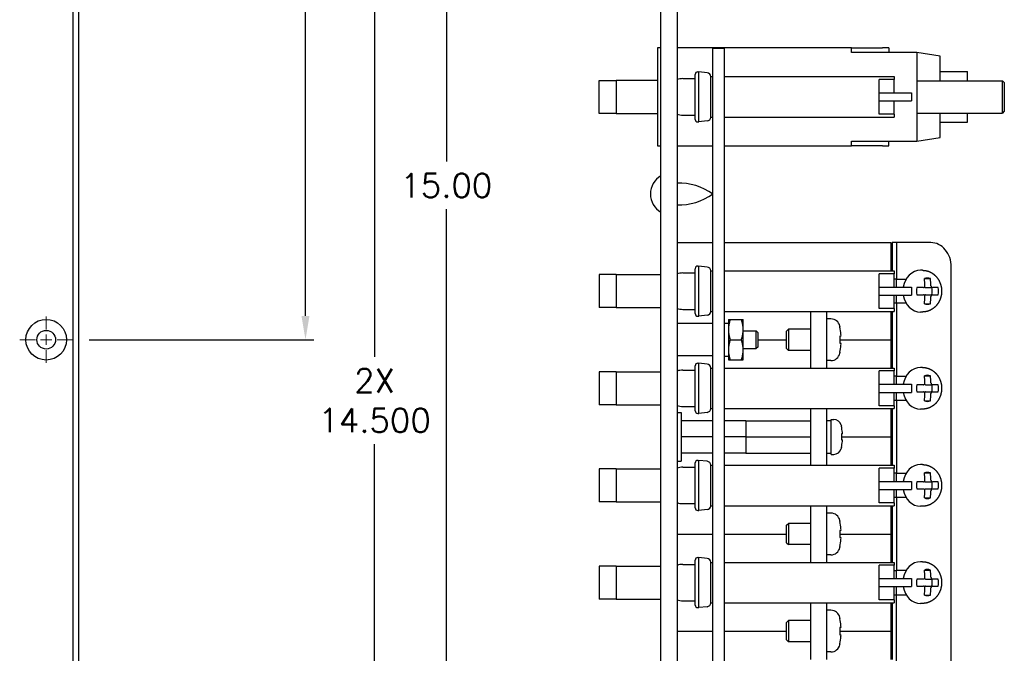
# Model space of a CAD drawing. Header units: inches. Extents: x 0 to 16.6, y 0 to 10.6.
# Tile 3 of 20: x 4.5 to 8.2, y 3.1 to 5.5. Entities that reach past the tile are written whole.
import ezdxf

# ---------------------------------------------------------------- set-up
doc = ezdxf.new("R2010")
doc.units = ezdxf.units.IN
doc.header["$LTSCALE"] = 0.5
doc.header["$MEASUREMENT"] = 0
doc.linetypes.add('CENTER', pattern=[2, 1.25, -0.25, 0.25, -0.25])
doc.layers.get('Defpoints').update_dxf_attribs({"linetype": 'CONTINUOUS'})
for name, color, linetype, lineweight in [('AM_7', 4, 'CENTER', 15), ('AM_REFDIM', 4, 'CONTINUOUS', 15), ('AM_VIS', 7, 'CONTINUOUS', 30)]:
    doc.layers.add(name, color=color, linetype=linetype, lineweight=lineweight)
doc.layers.add('WORK', color=253, linetype='CONTINUOUS')
doc.styles.get("Standard").update_dxf_attribs({"font": 'ROMANS.SHX'})
doc.dimstyles.new('3PL NO CL_SCALED$0', dxfattribs={"dimscale": 0.5, "dimtxt": 0.18, "dimasz": 0.18, "dimexe": 0.0625, "dimexo": 0.125, "dimgap": 0.09, "dimtad": 0, "dimtih": 1, "dimtoh": 1, "dimdec": 3, "dimlfac": 2.042624, "dimzin": 4, "dimdsep": 46, "dimtxsty": 'Standard', "dimcen": 0, "dimclrd": 256, "dimclre": 256, "dimclrt": 256, "dimadec": 0, "dimazin": 0, "dimtfac": 1, "dimtdec": 3, "dimtofl": 0, "dimtmove": 0, "dimatfit": 3, "dimfxl": 1, "dimtolj": 1, "dimtzin": 0, "dimarcsym": 0})

# ---------------------------------------------------------------- blocks, each defined once
blk = doc.blocks.new('A$C235B51C9')
at = {"layer": 'AM_VIS', "color": 203}
for p, q in [((5.2077, 0.25), (5.2077, 14.75)), ((5.25, 14.75), (5.25, 0.25)), ((9.7415, 0.25), (9.7415, 14.75)), ((9.8665, 14.75), (9.8665, 0.25)), ((10.377, 7.569), (10.4765, 7.569)), ((10.4765, 7.431), (10.4765, 7.569)), ((10.4915, 7.554), (10.4765, 7.569)), ((10.4915, 7.446), (10.4915, 7.554)), ((10.4915, 7.446), (10.4765, 7.431)), ((10.377, 7.431), (10.4765, 7.431))]:
    blk.add_line(p, q, dxfattribs=at)
at = {"layer": 'AM_VIS', "color": 31}
for p, q in [((9.7415, 9.7525), (9.7165, 9.7525)), ((9.7165, 9.7525), (9.7165, 8.9975)), ((11.2115, 9.7525), (9.8665, 9.7525)), ((11.2115, 9.7175), (11.2115, 9.7525)), ((11.2115, 9.7525), (11.399, 9.7525)), ((11.399, 9.7525), (11.4515, 9.7525)), ((11.5015, 9.7525), (11.4515, 9.7525)), ((11.5015, 9.7525), (11.5015, 9.7175)), ((11.7165, 9.7175), (11.2115, 9.7175)), ((11.8965, 9.689), (11.7165, 9.7175)), ((11.7165, 9.7175), (11.7165, 9.0325)), ((11.8965, 9.5), (11.8965, 9.689)), ((9.2665, 9.5025), (9.3963, 9.5025)), ((9.2665, 9.2475), (9.2665, 9.5025)), ((9.6072, 9.5025), (9.3963, 9.5025)), ((9.3963, 9.5025), (9.3963, 9.2475)), ((9.7165, 9.5025), (9.6072, 9.5025)), ((11.7165, 9.5), (12.3765, 9.5)), ((11.8965, 9.57), (12.1065, 9.57)), ((12.1065, 9.5), (12.1065, 9.57)), ((12.3765, 9.25), (12.3765, 9.5)), ((12.3915, 9.485), (12.3765, 9.5)), ((12.3915, 9.485), (12.3915, 9.265)), ((9.3963, 9.2475), (9.2665, 9.2475)), ((9.3963, 9.2475), (9.6072, 9.2475)), ((9.6072, 9.2475), (9.7165, 9.2475)), ((11.7165, 9.25), (12.3765, 9.25)), ((11.8965, 9.061), (11.8965, 9.25)), ((12.1065, 9.18), (12.1065, 9.25)), ((12.3915, 9.265), (12.3765, 9.25)), ((11.8965, 9.18), (12.1065, 9.18)), ((11.7165, 9.0325), (11.8965, 9.061)), ((9.7165, 8.9975), (9.7415, 8.9975)), ((9.8665, 8.9975), (10.142, 8.9975)), ((10.232, 8.9975), (11.2115, 8.9975)), ((11.2115, 8.9975), (11.2115, 9.0325)), ((11.2115, 9.0325), (11.7165, 9.0325)), ((11.399, 8.9975), (11.2115, 8.9975)), ((11.4515, 8.9975), (11.399, 8.9975)), ((11.4515, 8.9975), (11.5015, 8.9975)), ((11.5015, 8.9975), (11.5015, 9.0325)), ((11.56, 8.25), (11.5266, 8.25)), ((11.5266, 8.25), (11.5266, 8.0312)), ((11.56, 8.25), (11.56, 7.9687)), ((11.824, 8.25), (11.56, 8.25)), ((11.9823, 0.9375), (11.9823, 8.0625)), ((11.56, 7.9687), (11.5415, 7.9687)), ((11.56, 7.9687), (11.6342, 7.9687)), ((11.56, 7.7812), (11.5415, 7.7812)), ((11.56, 7.7812), (11.56, 7.2187)), ((11.6342, 7.7812), (11.56, 7.7812)), ((11.5266, 7.7187), (11.5266, 7.2812)), ((11.56, 7.2187), (11.5415, 7.2187)), ((11.56, 7.2187), (11.6342, 7.2187)), ((11.56, 7.0312), (11.5415, 7.0312)), ((11.56, 7.0312), (11.56, 6.4687)), ((11.6342, 7.0312), (11.56, 7.0312)), ((11.5266, 6.9687), (11.5266, 6.5312)), ((11.56, 6.4687), (11.5415, 6.4687)), ((11.56, 6.4687), (11.6342, 6.4687)), ((11.56, 6.2812), (11.5415, 6.2812)), ((11.6342, 6.2812), (11.56, 6.2812)), ((11.56, 6.2812), (11.56, 5.7187)), ((11.5266, 6.2187), (11.5266, 5.7812)), ((11.5415, 5.7187), (11.56, 5.7187)), ((11.6342, 5.7187), (11.56, 5.7187)), ((11.5415, 5.5312), (11.56, 5.5312)), ((11.56, 5.5312), (11.6342, 5.5312)), ((11.56, 4.9687), (11.56, 5.5312)), ((11.5266, 5.4687), (11.5266, 5.0312))]:
    blk.add_line(p, q, dxfattribs=at)
at = {"layer": 'AM_VIS', "color": 161}
for p, q in [((10.142, 9.75), (10.232, 9.75)), ((10.142, 0.75), (10.142, 9.75)), ((10.232, 0.75), (10.232, 9.75)), ((11.0545, 6.615), (11.0545, 6.885)), ((11.0545, 6.885), (11.0754, 6.885)), ((11.1348, 6.8345), (11.1348, 6.8313)), ((11.1422, 6.773), (11.1348, 6.773)), ((11.1348, 6.773), (11.1348, 6.727)), ((11.1348, 6.727), (11.1422, 6.727)), ((11.0545, 6.615), (11.0754, 6.615)), ((11.1348, 6.6687), (11.1348, 6.6655))]:
    blk.add_line(p, q, dxfattribs=at)
at = {"layer": 'AM_VIS', "color": 132}
for p, q in [((9.912, 9.5155), (10.0065, 9.5155)), ((10.0065, 9.2015), (10.0065, 9.5485)), ((10.0265, 9.5685), (10.0353, 9.5685)), ((10.0353, 9.1815), (10.0353, 9.5685)), ((10.0998, 9.5612), (10.0353, 9.5685)), ((10.1265, 9.2186), (10.1265, 9.5314)), ((10.1265, 9.5312), (10.142, 9.5312)), ((10.232, 9.5312), (11.5415, 9.5312)), ((11.4265, 9.2408), (11.4265, 9.5092)), ((11.5415, 9.5092), (11.4265, 9.5092)), ((11.5415, 9.5312), (11.5415, 9.5092)), ((11.5415, 9.4062), (11.5415, 9.5092)), ((11.4265, 9.4062), (11.6765, 9.4062)), ((11.4265, 9.3437), (11.6765, 9.3437)), ((11.5415, 9.2408), (11.5415, 9.3437)), ((11.6765, 9.4062), (11.6765, 9.3437)), ((9.912, 9.2345), (10.0065, 9.2345)), ((10.1265, 9.2187), (10.142, 9.2187)), ((10.232, 9.2187), (11.5415, 9.2187)), ((11.5415, 9.2408), (11.4265, 9.2408)), ((11.5415, 9.2408), (11.5415, 9.2187)), ((10.0265, 9.1815), (10.0353, 9.1815)), ((10.0998, 9.1888), (10.0353, 9.1815)), ((10.0265, 8.0685), (10.0353, 8.0685)), ((10.0353, 7.6815), (10.0353, 8.0685)), ((10.0998, 8.0612), (10.0353, 8.0685)), ((9.912, 8.0155), (10.0065, 8.0155)), ((10.0065, 7.7015), (10.0065, 8.0485)), ((10.1265, 7.7186), (10.1265, 8.0314)), ((10.1265, 8.0312), (10.142, 8.0312)), ((10.232, 8.0312), (11.5415, 8.0312)), ((11.4265, 7.7408), (11.4265, 8.0092)), ((11.5415, 8.0092), (11.4265, 8.0092)), ((11.5415, 8.0312), (11.5415, 8.0092)), ((11.5415, 7.9062), (11.5415, 8.0092)), ((11.7611, 8.036), (11.7448, 8.036)), ((11.4265, 7.9062), (11.6765, 7.9062)), ((11.6765, 7.9062), (11.6765, 7.8437)), ((11.7676, 7.9025), (11.7164, 7.9025)), ((11.7751, 7.9719), (11.8215, 7.9719)), ((11.7843, 7.9025), (11.8372, 7.9025)), ((11.8802, 7.9025), (11.8372, 7.9025)), ((11.4265, 7.8437), (11.6765, 7.8437)), ((11.5415, 7.7408), (11.5415, 7.8437)), ((11.7164, 7.8475), (11.7676, 7.8475)), ((11.7843, 7.8475), (11.8372, 7.8475)), ((11.8372, 7.8475), (11.8802, 7.8475)), ((11.7751, 7.7781), (11.8215, 7.7781)), ((9.912, 7.7345), (10.0065, 7.7345)), ((10.0265, 7.6815), (10.0353, 7.6815)), ((10.0998, 7.6888), (10.0353, 7.6815)), ((10.1265, 7.7187), (10.142, 7.7187)), ((10.232, 7.7187), (11.5415, 7.7187)), ((11.5415, 7.7408), (11.4265, 7.7408)), ((11.5415, 7.7408), (11.5415, 7.7187)), ((11.7611, 7.714), (11.7448, 7.714)), ((11.0539, 7.661), (11.0235, 7.661)), ((11.1234, 7.6008), (11.1234, 7.5969)), ((10.711, 7.567), (10.726, 7.582)), ((10.711, 7.433), (10.711, 7.567)), ((10.726, 7.582), (10.726, 7.418)), ((10.8985, 7.582), (10.726, 7.582)), ((11.131, 7.5275), (11.1234, 7.5275)), ((11.1234, 7.5275), (11.1234, 7.4725)), ((11.1234, 7.4725), (11.131, 7.4725)), ((10.711, 7.433), (10.726, 7.418)), ((10.8985, 7.418), (10.726, 7.418)), ((11.1234, 7.4031), (11.1234, 7.3992)), ((10.0065, 6.9515), (10.0065, 7.2985)), ((10.0265, 7.3185), (10.0353, 7.3185)), ((10.0353, 6.9315), (10.0353, 7.3185)), ((10.0998, 7.3112), (10.0353, 7.3185)), ((11.0539, 7.339), (11.0235, 7.339)), ((9.912, 7.2655), (10.0065, 7.2655)), ((10.1265, 6.9686), (10.1265, 7.2814)), ((10.1265, 7.2812), (10.142, 7.2812)), ((10.232, 7.2812), (11.5415, 7.2812)), ((11.4265, 6.9908), (11.4265, 7.2592)), ((11.5415, 7.2592), (11.4265, 7.2592)), ((11.5415, 7.2812), (11.5415, 7.2592)), ((11.5415, 7.1562), (11.5415, 7.2592)), ((11.7611, 7.286), (11.7448, 7.286)), ((11.7751, 7.2219), (11.8215, 7.2219)), ((11.4265, 7.1562), (11.6765, 7.1562)), ((11.6765, 7.1562), (11.6765, 7.0937)), ((11.7676, 7.1525), (11.7164, 7.1525)), ((11.7843, 7.1525), (11.8372, 7.1525)), ((11.8802, 7.1525), (11.8372, 7.1525)), ((11.4265, 7.0937), (11.6765, 7.0937)), ((11.5415, 6.9908), (11.5415, 7.0937)), ((11.7164, 7.0975), (11.7676, 7.0975)), ((11.7843, 7.0975), (11.8372, 7.0975)), ((11.8372, 7.0975), (11.8802, 7.0975)), ((11.5415, 6.9908), (11.4265, 6.9908)), ((11.5415, 6.9908), (11.5415, 6.9687)), ((11.7751, 7.0281), (11.8215, 7.0281)), ((9.912, 6.9845), (10.0065, 6.9845)), ((10.0265, 6.9315), (10.0353, 6.9315)), ((10.0998, 6.9388), (10.0353, 6.9315)), ((10.1265, 6.9687), (10.142, 6.9687)), ((10.232, 6.9687), (11.5415, 6.9687)), ((11.7611, 6.964), (11.7448, 6.964)), ((10.0065, 6.2015), (10.0065, 6.5485)), ((10.0265, 6.5685), (10.0353, 6.5685)), ((10.0353, 6.1815), (10.0353, 6.5685)), ((10.0998, 6.5612), (10.0353, 6.5685)), ((11.7611, 6.536), (11.7448, 6.536)), ((9.912, 6.5155), (10.0065, 6.5155)), ((10.1265, 6.2186), (10.1265, 6.5314)), ((10.1265, 6.5312), (10.142, 6.5312)), ((10.232, 6.5312), (11.5415, 6.5312)), ((11.4265, 6.2408), (11.4265, 6.5092)), ((11.5415, 6.5092), (11.4265, 6.5092)), ((11.5415, 6.5312), (11.5415, 6.5092)), ((11.5415, 6.4062), (11.5415, 6.5092)), ((11.7751, 6.4719), (11.8215, 6.4719)), ((11.4265, 6.4062), (11.6765, 6.4062)), ((11.6765, 6.4062), (11.6765, 6.3437)), ((11.7676, 6.4025), (11.7164, 6.4025)), ((11.7843, 6.4025), (11.8372, 6.4025)), ((11.8802, 6.4025), (11.8372, 6.4025)), ((11.4265, 6.3437), (11.6765, 6.3437)), ((11.5415, 6.2408), (11.5415, 6.3437)), ((11.7164, 6.3475), (11.7676, 6.3475)), ((11.7843, 6.3475), (11.8372, 6.3475)), ((11.8372, 6.3475), (11.8802, 6.3475)), ((9.912, 6.2345), (10.0065, 6.2345)), ((11.5415, 6.2408), (11.4265, 6.2408)), ((11.5415, 6.2408), (11.5415, 6.2187)), ((11.7751, 6.2781), (11.8215, 6.2781)), ((10.0265, 6.1815), (10.0353, 6.1815)), ((10.0998, 6.1888), (10.0353, 6.1815)), ((10.1265, 6.2187), (10.142, 6.2187)), ((10.232, 6.2187), (11.5415, 6.2187)), ((11.0539, 6.161), (11.0235, 6.161)), ((11.7611, 6.214), (11.7448, 6.214)), ((10.711, 6.067), (10.726, 6.082)), ((10.726, 6.082), (10.726, 5.918)), ((10.8985, 6.082), (10.726, 6.082)), ((11.1234, 6.1008), (11.1234, 6.0969)), ((10.711, 5.933), (10.711, 6.067)), ((11.131, 6.0275), (11.1234, 6.0275)), ((11.1234, 6.0275), (11.1234, 5.9725)), ((10.711, 5.933), (10.726, 5.918)), ((11.1234, 5.9725), (11.131, 5.9725)), ((10.8985, 5.918), (10.726, 5.918)), ((11.1234, 5.9031), (11.1234, 5.8992)), ((10.0065, 5.4515), (10.0065, 5.7985)), ((10.0265, 5.8185), (10.0353, 5.8185)), ((10.0353, 5.4315), (10.0353, 5.8185)), ((10.0998, 5.8112), (10.0353, 5.8185)), ((10.1265, 5.4686), (10.1265, 5.7814)), ((10.1265, 5.7812), (10.142, 5.7812)), ((10.232, 5.7812), (11.5415, 5.7812)), ((11.0539, 5.839), (11.0235, 5.839)), ((11.5415, 5.7812), (11.5415, 5.7592)), ((11.7611, 5.786), (11.7448, 5.786)), ((9.912, 5.7655), (10.0065, 5.7655)), ((11.4265, 5.4908), (11.4265, 5.7592)), ((11.5415, 5.7592), (11.4265, 5.7592)), ((11.5415, 5.6562), (11.5415, 5.7592)), ((11.7751, 5.7219), (11.8215, 5.7219)), ((11.4265, 5.6562), (11.6765, 5.6562)), ((11.6765, 5.6562), (11.6765, 5.5937)), ((11.7676, 5.6525), (11.7164, 5.6525)), ((11.7843, 5.6525), (11.8372, 5.6525)), ((11.8802, 5.6525), (11.8372, 5.6525)), ((11.4265, 5.5937), (11.6765, 5.5937)), ((11.5415, 5.4908), (11.5415, 5.5937)), ((11.7164, 5.5975), (11.7676, 5.5975)), ((11.7843, 5.5975), (11.8372, 5.5975)), ((11.8372, 5.5975), (11.8802, 5.5975)), ((9.912, 5.4845), (10.0065, 5.4845)), ((11.5415, 5.4908), (11.4265, 5.4908)), ((11.5415, 5.4908), (11.5415, 5.4687)), ((11.7751, 5.5281), (11.8215, 5.5281)), ((10.0265, 5.4315), (10.0353, 5.4315)), ((10.0998, 5.4388), (10.0353, 5.4315)), ((10.1265, 5.4687), (10.142, 5.4687)), ((10.232, 5.4687), (11.5415, 5.4687)), ((11.0539, 5.411), (11.0235, 5.411)), ((11.7611, 5.464), (11.7448, 5.464)), ((10.711, 5.317), (10.726, 5.332)), ((10.726, 5.332), (10.726, 5.168)), ((10.8985, 5.332), (10.726, 5.332)), ((11.1234, 5.3508), (11.1234, 5.3469)), ((10.711, 5.183), (10.711, 5.317)), ((11.131, 5.2775), (11.1234, 5.2775)), ((11.1234, 5.2775), (11.1234, 5.2225)), ((10.711, 5.183), (10.726, 5.168)), ((10.8985, 5.168), (10.726, 5.168)), ((11.1234, 5.2225), (11.131, 5.2225)), ((11.1234, 5.1531), (11.1234, 5.1492)), ((11.0539, 5.089), (11.0235, 5.089))]:
    blk.add_line(p, q, dxfattribs=at)
at = {"layer": 'AM_VIS', "color": 133}
for p, q in [((9.8665, 8.25), (10.142, 8.25)), ((10.232, 8.25), (11.5165, 8.25)), ((11.5165, 8.25), (11.5165, 8.0312)), ((11.5165, 8.0625), (11.5266, 8.0625)), ((9.3963, 8.0025), (9.2665, 8.0025)), ((9.2665, 8.0025), (9.2665, 7.7475)), ((9.3963, 8.0025), (9.3963, 7.7475)), ((9.3963, 8.0025), (9.6072, 8.0025)), ((9.6072, 8.0025), (9.7415, 8.0025)), ((11.5581, 7.9687), (11.5581, 7.9062)), ((11.5581, 7.8437), (11.5581, 7.7812)), ((9.3963, 7.7475), (9.2665, 7.7475)), ((9.3963, 7.7475), (9.6072, 7.7475)), ((9.6072, 7.7475), (9.7415, 7.7475)), ((11.5165, 7.7187), (11.5165, 7.5)), ((11.5165, 7.6875), (11.5266, 7.6875)), ((10.4915, 7.5), (10.711, 7.5)), ((11.1234, 7.5), (11.5165, 7.5))]:
    blk.add_line(p, q, dxfattribs=at)
at = {"layer": 'AM_VIS', "color": 52}
for p, q in [((10.8985, 7.2812), (10.8985, 7.7187)), ((11.0235, 7.2812), (11.0235, 7.7187)), ((9.8665, 6.9375), (9.8985, 6.9375)), ((9.8985, 6.9375), (9.8985, 6.5625)), ((10.8985, 6.5312), (10.8985, 6.9687)), ((11.0235, 6.5312), (11.0235, 6.9687)), ((9.8665, 6.5625), (9.8985, 6.5625)), ((10.8985, 5.7812), (10.8985, 6.2187)), ((11.0235, 5.7812), (11.0235, 6.2187)), ((10.8985, 5.0312), (10.8985, 5.4687)), ((11.0235, 5.0312), (11.0235, 5.4687))]:
    blk.add_line(p, q, dxfattribs=at)
at = {"layer": 'AM_VIS', "color": 42}
for p, q in [((10.142, 7.625), (9.8665, 7.625)), ((10.142, 7.375), (9.8665, 7.375))]:
    blk.add_line(p, q, dxfattribs=at)
at = {"layer": 'AM_VIS', "color": 73}
for p, q in [((10.232, 7.6265), (10.263, 7.6265)), ((10.232, 7.3737), (10.263, 7.3737)), ((11.0235, 6.8765), (11.0545, 6.8765)), ((11.0235, 6.6237), (11.0545, 6.6237))]:
    blk.add_line(p, q, dxfattribs=at)
at = {"layer": 'AM_VIS', "color": 33}
for p, q in [((10.263, 7.6562), (10.263, 7.5781)), ((10.263, 7.6562), (10.277, 7.6562)), ((10.277, 7.6562), (10.3631, 7.6562)), ((10.3631, 7.6562), (10.377, 7.6562)), ((10.377, 7.5781), (10.377, 7.6562)), ((10.263, 7.5781), (10.263, 7.4219)), ((10.377, 7.4219), (10.377, 7.5781)), ((10.277, 7.5), (10.3631, 7.5)), ((10.263, 7.4219), (10.263, 7.3437)), ((10.377, 7.3437), (10.377, 7.4219)), ((10.263, 7.3437), (10.277, 7.3437)), ((10.277, 7.3437), (10.3631, 7.3437)), ((10.3631, 7.3437), (10.377, 7.3437))]:
    blk.add_line(p, q, dxfattribs=at)
at = {"layer": 'AM_VIS', "color": 171}
for p, q in [((10.4915, 7.5), (10.711, 7.5)), ((11.1234, 7.5), (11.5165, 7.5)), ((11.5165, 7.5), (11.5165, 7.2812)), ((11.5165, 7.3125), (11.5266, 7.3125)), ((9.3963, 7.2525), (9.2665, 7.2525)), ((9.2665, 7.2525), (9.2665, 6.9975)), ((9.3963, 7.2525), (9.3963, 6.9975)), ((9.3963, 7.2525), (9.6072, 7.2525)), ((9.6072, 7.2525), (9.7415, 7.2525)), ((11.5581, 7.2187), (11.5581, 7.1562)), ((11.5581, 7.0937), (11.5581, 7.0312)), ((9.3963, 6.9975), (9.2665, 6.9975)), ((9.3963, 6.9975), (9.6072, 6.9975)), ((9.6072, 6.9975), (9.7415, 6.9975)), ((11.5165, 6.9687), (11.5165, 6.75)), ((11.5165, 6.9375), (11.5266, 6.9375)), ((11.1348, 6.75), (11.5165, 6.75)), ((11.1348, 6.75), (11.5165, 6.75)), ((11.5165, 6.75), (11.5165, 6.5312)), ((11.5165, 6.5625), (11.5266, 6.5625)), ((9.3963, 6.5025), (9.2665, 6.5025)), ((9.2665, 6.5025), (9.2665, 6.2475)), ((9.3963, 6.5025), (9.3963, 6.2475)), ((9.3963, 6.5025), (9.6072, 6.5025)), ((9.6072, 6.5025), (9.7415, 6.5025)), ((11.5581, 6.4687), (11.5581, 6.4062)), ((11.5581, 6.3437), (11.5581, 6.2812)), ((9.3963, 6.2475), (9.2665, 6.2475)), ((9.3963, 6.2475), (9.6072, 6.2475)), ((9.6072, 6.2475), (9.7415, 6.2475)), ((11.5165, 6.2187), (11.5165, 6)), ((11.5165, 6.1875), (11.5266, 6.1875)), ((9.8665, 6), (10.142, 6)), ((10.232, 6), (10.711, 6)), ((11.1234, 6), (11.5165, 6))]:
    blk.add_line(p, q, dxfattribs=at)
at = {"layer": 'AM_VIS', "color": 191}
for p, q in [((10.142, 6.875), (9.8985, 6.875)), ((10.3985, 6.875), (10.232, 6.875)), ((10.3985, 6.875), (10.3985, 6.75)), ((10.3985, 6.875), (10.8985, 6.875)), ((10.142, 6.75), (9.8985, 6.75)), ((10.3985, 6.75), (10.232, 6.75)), ((10.3985, 6.75), (10.3985, 6.625)), ((10.3985, 6.75), (10.8985, 6.75)), ((10.142, 6.625), (9.8985, 6.625)), ((10.3985, 6.625), (10.232, 6.625)), ((10.3985, 6.625), (10.8985, 6.625))]:
    blk.add_line(p, q, dxfattribs=at)
at = {"layer": 'AM_VIS', "color": 181}
for p, q in [((9.8665, 6), (10.142, 6)), ((10.232, 6), (10.711, 6)), ((11.1234, 6), (11.5165, 6)), ((11.5165, 6), (11.5165, 5.7812)), ((11.5165, 5.8125), (11.5266, 5.8125)), ((9.3963, 5.7525), (9.2665, 5.7525)), ((9.2665, 5.7525), (9.2665, 5.4975)), ((9.3963, 5.7525), (9.3963, 5.4975)), ((9.3963, 5.7525), (9.6072, 5.7525)), ((9.6072, 5.7525), (9.7415, 5.7525)), ((11.5581, 5.7187), (11.5581, 5.6562)), ((11.5581, 5.5937), (11.5581, 5.5312)), ((9.3963, 5.4975), (9.2665, 5.4975)), ((9.3963, 5.4975), (9.6072, 5.4975)), ((9.6072, 5.4975), (9.7415, 5.4975)), ((11.5165, 5.4687), (11.5165, 5.25)), ((11.5165, 5.4375), (11.5266, 5.4375)), ((9.8665, 5.25), (10.142, 5.25)), ((9.8665, 5.25), (10.142, 5.25)), ((10.232, 5.25), (10.711, 5.25)), ((10.232, 5.25), (10.711, 5.25)), ((11.1234, 5.25), (11.5165, 5.25)), ((11.1234, 5.25), (11.5165, 5.25)), ((11.5165, 5.25), (11.5165, 5.0312))]:
    blk.add_line(p, q, dxfattribs=at)
at = {"layer": 'AM_VIS', "color": 203}
for radius in [0.157, 0.072]:
    blk.add_circle((5, 7.5), radius, dxfattribs=at)
at = {"layer": 'AM_VIS', "color": 132}
for centre, radius, start, end in [((9.912, 9.375), 0.1405, 90, 108.89552), ((10.0265, 9.5485), 0.02, 90, 180), ((10.0965, 9.5314), 0.03, 0, 83.51955), ((9.912, 9.375), 0.1405, 251.10448, 270), ((10.0265, 9.2015), 0.02, 180, 270), ((10.0965, 9.2186), 0.03, 276.48045, 0), ((10.0265, 8.0485), 0.02, 90, 180), ((10.0965, 8.0314), 0.03, 0, 83.51955), ((9.912, 7.875), 0.1405, 90, 108.89552), ((9.912, 7.875), 0.1405, 251.10448, 270), ((10.0265, 7.7015), 0.02, 180, 270), ((10.0965, 7.7186), 0.03, 276.48045, 0), ((11.0539, 7.591), 0.07, 11.93595, 90), ((10.6235, 7.5), 0.51, 11.39419, 11.93595), ((10.6235, 7.5), 0.5093, 4.64241, 10.97293), ((11.089, 7.5343), 0.0426, 350.72979, 9.27021), ((10.6235, 7.5), 0.5093, 349.02707, 355.35759), ((11.089, 7.4657), 0.0426, 350.72971, 9.27029), ((11.0539, 7.409), 0.07, 270, 348.06405), ((10.6235, 7.5), 0.51, 348.06405, 348.60581), ((10.0265, 7.2985), 0.02, 90, 180), ((10.0965, 7.2814), 0.03, 0, 83.51955), ((9.912, 7.125), 0.1405, 90, 108.89552), ((9.912, 7.125), 0.1405, 251.10448, 270), ((10.0265, 6.9515), 0.02, 180, 270), ((10.0965, 6.9686), 0.03, 276.48045, 0), ((10.0265, 6.5485), 0.02, 90, 180), ((10.0965, 6.5314), 0.03, 0, 83.51955), ((9.912, 6.375), 0.1405, 90, 108.89552), ((9.912, 6.375), 0.1405, 251.10448, 270), ((10.0265, 6.2015), 0.02, 180, 270), ((10.0965, 6.2186), 0.03, 276.48045, 0), ((11.0539, 6.091), 0.07, 11.93595, 90), ((10.6235, 6), 0.51, 11.39419, 11.93595), ((10.6235, 6), 0.5093, 4.64241, 10.97293), ((11.089, 6.0343), 0.0426, 350.72979, 9.27021), ((10.6235, 6), 0.5093, 349.02707, 355.35759), ((11.089, 5.9657), 0.0426, 350.72971, 9.27029), ((11.0539, 5.909), 0.07, 270, 348.06405), ((10.6235, 6), 0.51, 348.06405, 348.60581), ((10.0265, 5.7985), 0.02, 90, 180), ((10.0965, 5.7814), 0.03, 0, 83.51955), ((9.912, 5.625), 0.1405, 90, 108.89552), ((9.912, 5.625), 0.1405, 251.10448, 270), ((10.0265, 5.4515), 0.02, 180, 270), ((10.0965, 5.4686), 0.03, 276.48045, 0), ((11.0539, 5.341), 0.07, 11.93595, 90), ((10.6235, 5.25), 0.51, 11.39419, 11.93595), ((10.6235, 5.25), 0.5093, 4.64241, 10.97293), ((11.089, 5.2843), 0.0426, 350.72979, 9.27021), ((10.6235, 5.25), 0.5093, 349.02707, 355.35759), ((11.089, 5.2157), 0.0426, 350.72971, 9.27029), ((11.0539, 5.159), 0.07, 270, 348.06405), ((10.6235, 5.25), 0.51, 348.06405, 348.60581)]:
    blk.add_arc(centre, radius, start, end, dxfattribs=at)
at = {"layer": 'AM_VIS', "color": 53}
for centre, radius, start, end in [((9.824, 8.625), 0.1625, 120.51024, 239.48976), ((9.8777, 8.2563), 0.4534, 54.42081, 91.41752), ((9.8777, 8.9937), 0.4534, 268.58248, 305.57919)]:
    blk.add_arc(centre, radius, start, end, dxfattribs=at)
at = {"layer": 'AM_VIS', "color": 161}
for centre, radius, start, end in [((11.0754, 6.825), 0.06, 13.77415, 90), ((10.7695, 6.75), 0.375, 13.01983, 13.77415), ((10.7695, 6.75), 0.3743, 5.29811, 12.54217), ((11.1113, 6.7788), 0.0314, 349.42538, 10.57462), ((10.7695, 6.75), 0.3743, 347.45783, 354.70189), ((11.1113, 6.7212), 0.0314, 349.42538, 10.57462), ((11.0754, 6.675), 0.06, 270, 346.22585), ((10.7695, 6.75), 0.375, 346.22585, 346.98017)]:
    blk.add_arc(centre, radius, start, end, dxfattribs=at)
at = {"layer": 'AM_VIS', "color": 31}
blk.add_ellipse((11.824, 8.0625), major_axis=(0, -0.1875), ratio=0.844531, start_param=1.570796, end_param=3.141593, dxfattribs=at)
at = {"layer": 'AM_VIS', "color": 132}
for centre, major_axis, ratio, start_param, end_param in [((11.7448, 7.875), (0, 0.161), 0.844531, 0, 1.375457), ((11.7983, 7.875), (0, 0.1008), 0.844531, 6.006959, 6.559412), ((11.7983, 7.875), (0, 0.1008), 0.844531, 1.29457, 1.847023), ((11.5074, 7.875), (0, -0.5093), 0.535507, 1.651822, 1.76231), ((11.7843, 7.9162), (0, 0.0137), 0.844531, 2.353905, 3.141593), ((11.5538, 7.875), (0, 0.5093), 0.535507, 4.793414, 4.903903), ((11.7495, 7.875), (0, -0.1008), 0.844531, 1.29457, 1.847023), ((11.7983, 7.875), (0, 0.1008), 0.844531, 4.436162, 4.988616), ((11.7448, 7.875), (0, 0.161), 0.844531, 1.766136, 3.141593), ((11.5074, 7.875), (0, -0.5093), 0.535507, 1.379283, 1.489771), ((11.7843, 7.8338), (0, 0.0137), 0.844531, 0, 0.787688), ((11.5538, 7.875), (0, 0.5093), 0.535507, 4.520875, 4.631364), ((11.7983, 7.875), (0, 0.1008), 0.844531, 2.865366, 3.417819), ((11.7448, 7.125), (0, 0.161), 0.844531, 0, 1.375457), ((11.7983, 7.125), (0, 0.1008), 0.844531, 6.006959, 6.559412), ((11.5074, 7.125), (0, -0.5093), 0.535507, 1.651822, 1.76231), ((11.5538, 7.125), (0, 0.5093), 0.535507, 4.793414, 4.903903), ((11.7983, 7.125), (0, 0.1008), 0.844531, 1.29457, 1.847023), ((11.7843, 7.1662), (0, 0.0137), 0.844531, 2.353905, 3.141593), ((11.7495, 7.125), (0, -0.1008), 0.844531, 1.29457, 1.847023), ((11.7983, 7.125), (0, 0.1008), 0.844531, 4.436162, 4.988616), ((11.7448, 7.125), (0, 0.161), 0.844531, 1.766136, 3.141593), ((11.5074, 7.125), (0, -0.5093), 0.535507, 1.379283, 1.489771), ((11.7843, 7.0838), (0, 0.0137), 0.844531, 0, 0.787688), ((11.5538, 7.125), (0, 0.5093), 0.535507, 4.520875, 4.631364), ((11.7983, 7.125), (0, 0.1008), 0.844531, 2.865366, 3.417819), ((11.7448, 6.375), (0, 0.161), 0.844531, 0, 1.375457), ((11.7983, 6.375), (0, 0.1008), 0.844531, 6.006959, 6.559412), ((11.5074, 6.375), (0, -0.5093), 0.535507, 1.651822, 1.76231), ((11.5538, 6.375), (0, 0.5093), 0.535507, 4.793414, 4.903903), ((11.7983, 6.375), (0, 0.1008), 0.844531, 1.29457, 1.847023), ((11.7843, 6.4162), (0, 0.0137), 0.844531, 2.353905, 3.141593), ((11.7495, 6.375), (0, -0.1008), 0.844531, 1.29457, 1.847023), ((11.7983, 6.375), (0, 0.1008), 0.844531, 4.436162, 4.988616), ((11.7448, 6.375), (0, 0.161), 0.844531, 1.766136, 3.141593), ((11.5074, 6.375), (0, -0.5093), 0.535507, 1.379283, 1.489771), ((11.7843, 6.3338), (0, 0.0137), 0.844531, 0, 0.787688), ((11.5538, 6.375), (0, 0.5093), 0.535507, 4.520875, 4.631364), ((11.7983, 6.375), (0, 0.1008), 0.844531, 2.865366, 3.417819), ((11.7448, 5.625), (0, 0.161), 0.844531, 0, 1.375457), ((11.7983, 5.625), (0, 0.1008), 0.844531, 6.006959, 6.559412), ((11.5074, 5.625), (0, -0.5093), 0.535507, 1.651822, 1.76231), ((11.5538, 5.625), (0, 0.5093), 0.535507, 4.793414, 4.903903), ((11.7983, 5.625), (0, 0.1008), 0.844531, 1.29457, 1.847023), ((11.7843, 5.6662), (0, 0.0137), 0.844531, 2.353905, 3.141593), ((11.7495, 5.625), (0, -0.1008), 0.844531, 1.29457, 1.847023), ((11.7983, 5.625), (0, 0.1008), 0.844531, 4.436162, 4.988616), ((11.7448, 5.625), (0, 0.161), 0.844531, 1.766136, 3.141593), ((11.5074, 5.625), (0, -0.5093), 0.535507, 1.379283, 1.489771), ((11.7843, 5.5838), (0, 0.0137), 0.844531, 0, 0.787688), ((11.5538, 5.625), (0, 0.5093), 0.535507, 4.520875, 4.631364), ((11.7983, 5.625), (0, 0.1008), 0.844531, 2.865366, 3.417819)]:
    blk.add_ellipse(centre, major_axis=major_axis, ratio=ratio, start_param=start_param, end_param=end_param, dxfattribs=at)
for points, degree, knots in [([(11.7611, 8.036), (11.7836, 8.0341), (11.8053, 8.0286), (11.8262, 8.0194), (11.8452, 8.0071), (11.863, 7.9911), (11.8779, 7.9728), (11.8907, 7.951), (11.8999, 7.9277), (11.9059, 7.9023), (11.908, 7.8762), (11.9062, 7.8498), (11.9004, 7.8238), (11.8908, 7.7993), (11.8774, 7.7765), (11.8612, 7.757), (11.8417, 7.7403), (11.8211, 7.728), (11.7985, 7.7193), (11.78, 7.7153), (11.7611, 7.714)], 1, [6.283185, 6.283185, 6.424458, 6.565731, 6.710787, 6.855843, 7.010609, 7.165375, 7.331487, 7.497598, 7.671727, 7.845855, 8.022694, 8.199533, 8.373829, 8.548125, 8.714058, 8.87999, 9.033695, 9.187399, 9.306089, 9.424778, 9.424778]), ([(11.7676, 7.9025), (11.7676, 7.9025), (11.7676, 7.9025), (11.7691, 7.9025), (11.7707, 7.9028), (11.7737, 7.9042), (11.775, 7.9053), (11.776, 7.9065), (11.7771, 7.9077), (11.7779, 7.9093), (11.779, 7.9126), (11.7793, 7.9145), (11.7792, 7.9162), (11.7792, 7.9162), (11.7792, 7.9162)], 3, [-0.01036497, -0.01036497, -0.01036497, -0.01036497, -0.01034722, -0.01034722, -0.00517361, -0.00517361, 0, 0, 0, 0.00517361, 0.00517361, 0.01034722, 0.01034722, 0.01036497, 0.01036497, 0.01036497, 0.01036497]), ([(11.8256, 7.9162), (11.8256, 7.9162), (11.8256, 7.9162), (11.8257, 7.9145), (11.826, 7.9126), (11.8273, 7.9093), (11.8282, 7.9077), (11.8293, 7.9065), (11.8303, 7.9053), (11.8316, 7.9042), (11.8343, 7.9028), (11.8358, 7.9025), (11.8372, 7.9025)], 3, [-0.01036497, -0.01036497, -0.01036497, -0.01036497, -0.01034722, -0.01034722, -0.00517361, -0.00517361, 0, 0, 0, 0.00518252, 0.00518252, 0.01036504, 0.01036504, 0.01036504, 0.01036504]), ([(11.7792, 7.8338), (11.7792, 7.8338), (11.7792, 7.8338), (11.7793, 7.8355), (11.779, 7.8374), (11.7779, 7.8407), (11.7771, 7.8423), (11.776, 7.8435), (11.775, 7.8447), (11.7737, 7.8458), (11.7707, 7.8472), (11.7691, 7.8475), (11.7676, 7.8475), (11.7676, 7.8475), (11.7676, 7.8475)], 3, [-0.01036497, -0.01036497, -0.01036497, -0.01036497, -0.01034722, -0.01034722, -0.00517361, -0.00517361, 0, 0, 0, 0.00517361, 0.00517361, 0.01034722, 0.01034722, 0.01036497, 0.01036497, 0.01036497, 0.01036497]), ([(11.8372, 7.8475), (11.8372, 7.8475), (11.8372, 7.8475), (11.8358, 7.8475), (11.8343, 7.8472), (11.8316, 7.8458), (11.8303, 7.8447), (11.8293, 7.8435), (11.8282, 7.8423), (11.8273, 7.8407), (11.826, 7.8373), (11.8257, 7.8355), (11.8256, 7.8338)], 3, [-0.01036497, -0.01036497, -0.01036497, -0.01036497, -0.01034722, -0.01034722, -0.00517361, -0.00517361, 0, 0, 0, 0.00518252, 0.00518252, 0.01036504, 0.01036504, 0.01036504, 0.01036504]), ([(11.7611, 7.286), (11.7836, 7.2841), (11.8053, 7.2786), (11.8262, 7.2694), (11.8452, 7.2571), (11.863, 7.2411), (11.8779, 7.2228), (11.8907, 7.201), (11.8999, 7.1777), (11.9059, 7.1523), (11.908, 7.1262), (11.9062, 7.0998), (11.9004, 7.0738), (11.8908, 7.0493), (11.8774, 7.0265), (11.8612, 7.007), (11.8417, 6.9903), (11.8211, 6.978), (11.7985, 6.9693), (11.78, 6.9653), (11.7611, 6.964)], 1, [6.283185, 6.283185, 6.424458, 6.565731, 6.710787, 6.855843, 7.010609, 7.165375, 7.331487, 7.497598, 7.671727, 7.845855, 8.022694, 8.199533, 8.373829, 8.548125, 8.714058, 8.87999, 9.033695, 9.187399, 9.306089, 9.424778, 9.424778]), ([(11.7676, 7.1525), (11.7676, 7.1525), (11.7676, 7.1525), (11.7691, 7.1525), (11.7707, 7.1528), (11.7737, 7.1542), (11.775, 7.1553), (11.776, 7.1565), (11.7771, 7.1577), (11.7779, 7.1593), (11.779, 7.1626), (11.7793, 7.1645), (11.7792, 7.1662), (11.7792, 7.1662), (11.7792, 7.1662)], 3, [-0.01036497, -0.01036497, -0.01036497, -0.01036497, -0.01034722, -0.01034722, -0.00517361, -0.00517361, 0, 0, 0, 0.00517361, 0.00517361, 0.01034722, 0.01034722, 0.01036497, 0.01036497, 0.01036497, 0.01036497]), ([(11.8256, 7.1662), (11.8256, 7.1662), (11.8256, 7.1662), (11.8257, 7.1645), (11.826, 7.1626), (11.8273, 7.1593), (11.8282, 7.1577), (11.8293, 7.1565), (11.8303, 7.1553), (11.8316, 7.1542), (11.8343, 7.1528), (11.8358, 7.1525), (11.8372, 7.1525)], 3, [-0.01036497, -0.01036497, -0.01036497, -0.01036497, -0.01034722, -0.01034722, -0.00517361, -0.00517361, 0, 0, 0, 0.00518252, 0.00518252, 0.01036504, 0.01036504, 0.01036504, 0.01036504]), ([(11.7792, 7.0838), (11.7792, 7.0838), (11.7792, 7.0838), (11.7793, 7.0855), (11.779, 7.0874), (11.7779, 7.0907), (11.7771, 7.0923), (11.776, 7.0935), (11.775, 7.0947), (11.7737, 7.0958), (11.7707, 7.0972), (11.7691, 7.0975), (11.7676, 7.0975), (11.7676, 7.0975), (11.7676, 7.0975)], 3, [-0.01036497, -0.01036497, -0.01036497, -0.01036497, -0.01034722, -0.01034722, -0.00517361, -0.00517361, 0, 0, 0, 0.00517361, 0.00517361, 0.01034722, 0.01034722, 0.01036497, 0.01036497, 0.01036497, 0.01036497]), ([(11.8372, 7.0975), (11.8372, 7.0975), (11.8372, 7.0975), (11.8358, 7.0975), (11.8343, 7.0972), (11.8316, 7.0958), (11.8303, 7.0947), (11.8293, 7.0935), (11.8282, 7.0923), (11.8273, 7.0907), (11.826, 7.0873), (11.8257, 7.0855), (11.8256, 7.0838)], 3, [-0.01036497, -0.01036497, -0.01036497, -0.01036497, -0.01034722, -0.01034722, -0.00517361, -0.00517361, 0, 0, 0, 0.00518252, 0.00518252, 0.01036504, 0.01036504, 0.01036504, 0.01036504]), ([(11.7611, 6.536), (11.7836, 6.5341), (11.8053, 6.5286), (11.8262, 6.5194), (11.8452, 6.5071), (11.863, 6.4911), (11.8779, 6.4728), (11.8907, 6.451), (11.8999, 6.4277), (11.9059, 6.4023), (11.908, 6.3762), (11.9062, 6.3498), (11.9004, 6.3238), (11.8908, 6.2993), (11.8774, 6.2765), (11.8612, 6.257), (11.8417, 6.2403), (11.8211, 6.228), (11.7985, 6.2193), (11.78, 6.2153), (11.7611, 6.214)], 1, [6.283185, 6.283185, 6.424458, 6.565731, 6.710787, 6.855843, 7.010609, 7.165375, 7.331487, 7.497598, 7.671727, 7.845855, 8.022694, 8.199533, 8.373829, 8.548125, 8.714058, 8.87999, 9.033695, 9.187399, 9.306089, 9.424778, 9.424778]), ([(11.7676, 6.4025), (11.7676, 6.4025), (11.7676, 6.4025), (11.7691, 6.4025), (11.7707, 6.4028), (11.7737, 6.4042), (11.775, 6.4053), (11.776, 6.4065), (11.7771, 6.4077), (11.7779, 6.4093), (11.779, 6.4126), (11.7793, 6.4145), (11.7792, 6.4162), (11.7792, 6.4162), (11.7792, 6.4162)], 3, [-0.01036497, -0.01036497, -0.01036497, -0.01036497, -0.01034722, -0.01034722, -0.00517361, -0.00517361, 0, 0, 0, 0.00517361, 0.00517361, 0.01034722, 0.01034722, 0.01036497, 0.01036497, 0.01036497, 0.01036497]), ([(11.8256, 6.4162), (11.8256, 6.4162), (11.8256, 6.4162), (11.8257, 6.4145), (11.826, 6.4126), (11.8273, 6.4093), (11.8282, 6.4077), (11.8293, 6.4065), (11.8303, 6.4053), (11.8316, 6.4042), (11.8343, 6.4028), (11.8358, 6.4025), (11.8372, 6.4025)], 3, [-0.01036497, -0.01036497, -0.01036497, -0.01036497, -0.01034722, -0.01034722, -0.00517361, -0.00517361, 0, 0, 0, 0.00518252, 0.00518252, 0.01036504, 0.01036504, 0.01036504, 0.01036504]), ([(11.7792, 6.3338), (11.7792, 6.3338), (11.7792, 6.3338), (11.7793, 6.3355), (11.779, 6.3374), (11.7779, 6.3407), (11.7771, 6.3423), (11.776, 6.3435), (11.775, 6.3447), (11.7737, 6.3458), (11.7707, 6.3472), (11.7691, 6.3475), (11.7676, 6.3475), (11.7676, 6.3475), (11.7676, 6.3475)], 3, [-0.01036497, -0.01036497, -0.01036497, -0.01036497, -0.01034722, -0.01034722, -0.00517361, -0.00517361, 0, 0, 0, 0.00517361, 0.00517361, 0.01034722, 0.01034722, 0.01036497, 0.01036497, 0.01036497, 0.01036497]), ([(11.8372, 6.3475), (11.8372, 6.3475), (11.8372, 6.3475), (11.8358, 6.3475), (11.8343, 6.3472), (11.8316, 6.3458), (11.8303, 6.3447), (11.8293, 6.3435), (11.8282, 6.3423), (11.8273, 6.3407), (11.826, 6.3373), (11.8257, 6.3355), (11.8256, 6.3338)], 3, [-0.01036497, -0.01036497, -0.01036497, -0.01036497, -0.01034722, -0.01034722, -0.00517361, -0.00517361, 0, 0, 0, 0.00518252, 0.00518252, 0.01036504, 0.01036504, 0.01036504, 0.01036504]), ([(11.7611, 5.786), (11.7836, 5.7841), (11.8053, 5.7786), (11.8262, 5.7694), (11.8452, 5.7571), (11.863, 5.7411), (11.8779, 5.7228), (11.8907, 5.701), (11.8999, 5.6777), (11.9059, 5.6523), (11.908, 5.6262), (11.9062, 5.5998), (11.9004, 5.5738), (11.8908, 5.5493), (11.8774, 5.5265), (11.8612, 5.507), (11.8417, 5.4903), (11.8211, 5.478), (11.7985, 5.4693), (11.78, 5.4653), (11.7611, 5.464)], 1, [6.283185, 6.283185, 6.424458, 6.565731, 6.710787, 6.855843, 7.010609, 7.165375, 7.331487, 7.497598, 7.671727, 7.845855, 8.022694, 8.199533, 8.373829, 8.548125, 8.714058, 8.87999, 9.033695, 9.187399, 9.306089, 9.424778, 9.424778]), ([(11.7676, 5.6525), (11.7676, 5.6525), (11.7676, 5.6525), (11.7691, 5.6525), (11.7707, 5.6528), (11.7737, 5.6542), (11.775, 5.6553), (11.776, 5.6565), (11.7771, 5.6577), (11.7779, 5.6593), (11.779, 5.6626), (11.7793, 5.6645), (11.7792, 5.6662), (11.7792, 5.6662), (11.7792, 5.6662)], 3, [-0.01036497, -0.01036497, -0.01036497, -0.01036497, -0.01034722, -0.01034722, -0.00517361, -0.00517361, 0, 0, 0, 0.00517361, 0.00517361, 0.01034722, 0.01034722, 0.01036497, 0.01036497, 0.01036497, 0.01036497]), ([(11.8256, 5.6662), (11.8256, 5.6662), (11.8256, 5.6662), (11.8257, 5.6645), (11.826, 5.6626), (11.8273, 5.6593), (11.8282, 5.6577), (11.8293, 5.6565), (11.8303, 5.6553), (11.8316, 5.6542), (11.8343, 5.6528), (11.8358, 5.6525), (11.8372, 5.6525)], 3, [-0.01036497, -0.01036497, -0.01036497, -0.01036497, -0.01034722, -0.01034722, -0.00517361, -0.00517361, 0, 0, 0, 0.00518252, 0.00518252, 0.01036504, 0.01036504, 0.01036504, 0.01036504]), ([(11.7792, 5.5838), (11.7792, 5.5838), (11.7792, 5.5838), (11.7793, 5.5855), (11.779, 5.5874), (11.7779, 5.5907), (11.7771, 5.5923), (11.776, 5.5935), (11.775, 5.5947), (11.7737, 5.5958), (11.7707, 5.5972), (11.7691, 5.5975), (11.7676, 5.5975), (11.7676, 5.5975), (11.7676, 5.5975)], 3, [-0.01036497, -0.01036497, -0.01036497, -0.01036497, -0.01034722, -0.01034722, -0.00517361, -0.00517361, 0, 0, 0, 0.00517361, 0.00517361, 0.01034722, 0.01034722, 0.01036497, 0.01036497, 0.01036497, 0.01036497]), ([(11.8372, 5.5975), (11.8372, 5.5975), (11.8372, 5.5975), (11.8358, 5.5975), (11.8343, 5.5972), (11.8316, 5.5958), (11.8303, 5.5947), (11.8293, 5.5935), (11.8282, 5.5923), (11.8273, 5.5907), (11.826, 5.5873), (11.8257, 5.5855), (11.8256, 5.5838)], 3, [-0.01036497, -0.01036497, -0.01036497, -0.01036497, -0.01034722, -0.01034722, -0.00517361, -0.00517361, 0, 0, 0, 0.00518252, 0.00518252, 0.01036504, 0.01036504, 0.01036504, 0.01036504])]:
    blk.add_open_spline(points, degree=degree, knots=knots, dxfattribs=at)
at = {"layer": 'AM_VIS', "color": 33}
for points in [[(10.277, 7.6562), (10.263, 7.6144), (10.263, 7.5781)], [(10.377, 7.5781), (10.377, 7.6144), (10.3631, 7.6562)], [(10.263, 7.5781), (10.263, 7.5419), (10.277, 7.5)], [(10.3631, 7.5), (10.377, 7.5419), (10.377, 7.5781)], [(10.277, 7.5), (10.263, 7.4581), (10.263, 7.4219)], [(10.377, 7.4219), (10.377, 7.4581), (10.3631, 7.5)], [(10.263, 7.4219), (10.263, 7.3856), (10.277, 7.3437)], [(10.3631, 7.3437), (10.377, 7.3856), (10.377, 7.4219)]]:
    blk.add_rational_spline(points, [1, 1.0379548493, 1], degree=2, dxfattribs=at)
blk = doc.blocks.new('CM')
at = {"layer": 'AM_7'}
for p, q in [((0, 0.0391), (0, 0.0873)), ((-0.0411, 0), (-0.1002, 0)), ((0, 0), (-0.021, 0)), ((0, 0), (0, 0.0196)), ((0, 0), (0.021, 0)), ((0, 0), (0, -0.0196)), ((0.0411, 0), (0.1002, 0)), ((0, -0.0391), (0, -0.0873))]:
    blk.add_line(p, q, dxfattribs=at)
blk = doc.blocks.new('*D9')
at = {"layer": 'AM_REFDIM', "lineweight": -2}
for p, q in [((4.7711, 7.8144), (5.6174, 7.8144)), ((5.5861, 7.7244), (5.5861, 6.2277)), ((5.5861, 4.3551), (5.5861, 5.8977)), ((4.7696, 4.2651), (5.6174, 4.2651))]:
    blk.add_line(p, q, dxfattribs=at)
at = {"layer": 'AM_REFDIM'}
for points in [[(5.5711, 7.7244), (5.6011, 7.7244), (5.5861, 7.8144)], [(5.5711, 4.3551), (5.6011, 4.3551), (5.5861, 4.2651)]]:
    blk.add_solid(points, dxfattribs=at)
at = {"layer": 'Defpoints', "color": 0}
for p in [(4.7086, 7.8144), (4.7071, 4.2651), (5.5861, 4.2651)]:
    blk.add_point(p, dxfattribs=at)
at = {"layer": 'AM_REFDIM', "insert": (5.5861, 6.0627), "char_height": 0.09, "attachment_point": 5}
blk.add_mtext('\\A1;2X\\P7.250', dxfattribs=at)
blk = doc.blocks.new('*D10')
at = {"layer": 'AM_REFDIM', "lineweight": -2}
for p, q in [((4.7711, 7.8144), (5.8784, 7.8144)), ((5.8472, 7.7244), (5.8472, 4.2001)), ((5.8472, 0.8057), (5.8472, 3.8701)), ((4.7711, 0.7157), (5.8784, 0.7157))]:
    blk.add_line(p, q, dxfattribs=at)
at = {"layer": 'AM_REFDIM'}
for points in [[(5.8322, 7.7244), (5.8622, 7.7244), (5.8472, 7.8144)], [(5.8322, 0.8057), (5.8622, 0.8057), (5.8472, 0.7157)]]:
    blk.add_solid(points, dxfattribs=at)
at = {"layer": 'Defpoints', "color": 0}
for p in [(4.7086, 7.8144), (4.7086, 0.7157), (5.8472, 0.7157)]:
    blk.add_point(p, dxfattribs=at)
at = {"layer": 'AM_REFDIM', "insert": (5.8472, 4.0351), "char_height": 0.09, "attachment_point": 5}
blk.add_mtext('\\A1;2X\\P14.500', dxfattribs=at)
blk = doc.blocks.new('*D11')
at = {"layer": 'AM_REFDIM', "lineweight": -2}
for p, q in [((4.6694, 7.9368), (6.1495, 7.9368)), ((6.1182, 7.8468), (6.1182, 4.9381)), ((6.1182, 0.6833), (6.1182, 4.7581)), ((4.6694, 0.5933), (6.1495, 0.5933))]:
    blk.add_line(p, q, dxfattribs=at)
at = {"layer": 'AM_REFDIM'}
for points in [[(6.1032, 7.8468), (6.1332, 7.8468), (6.1182, 7.9368)], [(6.1032, 0.6833), (6.1332, 0.6833), (6.1182, 0.5933)]]:
    blk.add_solid(points, dxfattribs=at)
at = {"layer": 'Defpoints', "color": 0}
for p in [(4.6069, 7.9368), (4.6069, 0.5933), (6.1182, 0.5933)]:
    blk.add_point(p, dxfattribs=at)
at = {"layer": 'AM_REFDIM', "insert": (6.1182, 4.8481), "char_height": 0.09, "attachment_point": 5}
blk.add_mtext('\\A1;15.00', dxfattribs=at)

msp = doc.modelspace()

# ---------------------------------------------------------------- block references
at = {"layer": 'AM_7'}
msp.add_blockref('CM', (4.60689, 4.26507), dxfattribs=at)
at = {"layer": 'WORK', "xscale": 0.4895662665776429, "yscale": 0.4895662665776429, "zscale": 0.4895662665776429}
msp.add_blockref('A$C235B51C9', (2.15906, 0.59332), dxfattribs=at)

# ---------------------------------------------------------------- dimensions: what is measured, and where the dimension line sits
at = {"layer": 'AM_REFDIM'}
dim = msp.add_linear_dim(base=(6.11824, 0.59332), p1=(4.60689, 7.93681), p2=(4.60689, 0.59332), angle=90, dimstyle='3PL NO CL_SCALED$0', override={"dimdec": 2}, dxfattribs=at)
dim.commit()
dim.dimension.update_dxf_attribs({"geometry": '*D11', "text_midpoint": (6.11824, 4.84813), "dimtype": 160})
for base, p2, picture, middle in [((5.58612, 4.26507), (4.70707, 4.26507), '*D9', (5.58612, 6.0627)), ((5.84716, 0.71571), (4.70856, 0.71571), '*D10', (5.84716, 4.03508))]:
    dim = msp.add_linear_dim(base=base, p1=(4.70856, 7.81442), p2=p2, angle=90, text='2X\\P<>', dimstyle='3PL NO CL_SCALED$0', dxfattribs=at)
    dim.commit()
    dim.dimension.update_dxf_attribs({"geometry": picture, "text_midpoint": middle, "dimtype": 160})

doc.saveas('drawing.dxf')
